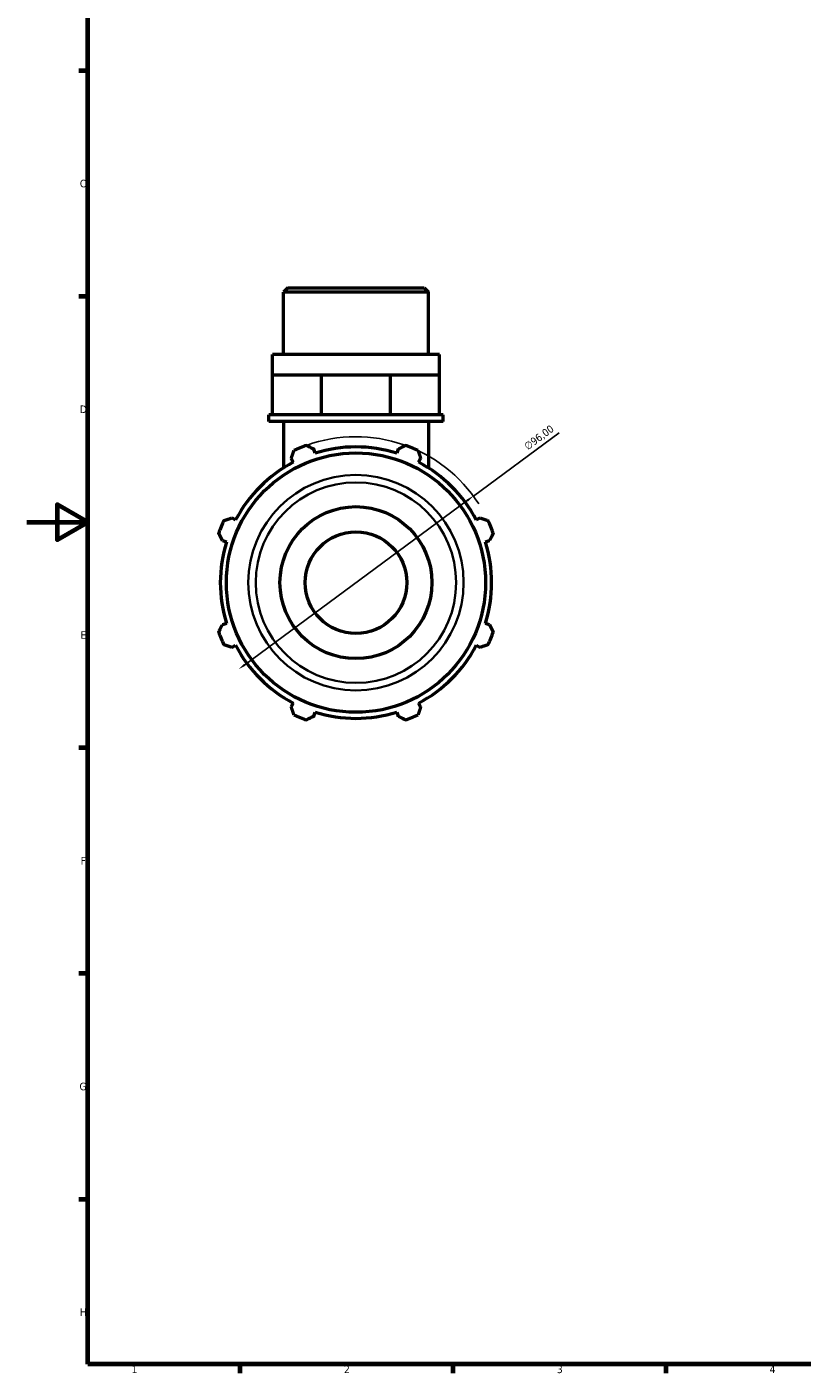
# Model space of a CAD drawing. Header units: millimetres. Extents: x 0 to 931, y 0 to 920.
# Tile 1 of 6: x 0 to 255, y 17 to 460. Entities that reach past the tile are written whole.
import ezdxf

# ---------------------------------------------------------------- set-up
doc = ezdxf.new("R2010")
doc.units = ezdxf.units.MM
for name, color, linetype, lineweight in [('Border (ISO)', 7, 'Continuous', 70), ('Dimension (ISO)', 7, 'Continuous', 25), ('Visible (ISO)', 7, 'Continuous', 50), ('Visible Narrow (ISO)', 7, 'Continuous', 35)]:
    doc.layers.add(name, color=color, linetype=linetype, lineweight=lineweight)
doc.styles.add('Note Text (ISO)', font='tahoma.ttf')
doc.dimstyles.new('Default (ISO)', dxfattribs={"dimtxt": 2.5, "dimasz": 2.5, "dimexe": 3.175, "dimexo": 0, "dimgap": 0.762, "dimtad": 1, "dimrnd": 1e-08, "dimzin": 0, "dimtxsty": 'Note Text (ISO)', "dimcen": 0.09, "dimdle": 10, "dimclrd": 256, "dimclre": 256, "dimclrt": 232, "dimazin": 0, "dimtfac": 1.40208, "dimtmove": 0, "dimatfit": 3, "dimfxl": 1, "dimtolj": 1, "dimtzin": 0, "dimlwd": -1, "dimlwe": -1, "dimarcsym": 0})

# ---------------------------------------------------------------- blocks, each defined once
blk = doc.blocks.new('Borders Default Border')
at = {"layer": 'Border (ISO)'}
for p, q in [((20, 445.5), (17.1, 445.5)), ((20, 371.25), (17.1, 371.25)), ((20, 222.75), (17.1, 222.75)), ((20, 148.5), (17.1, 148.5)), ((20, 74.25), (17.1, 74.25)), ((70.08, 20), (70.08, 17.1)), ((140.17, 20), (140.17, 17.1)), ((210.25, 20), (210.25, 17.1))]:
    blk.add_line(p, q, dxfattribs=at)
at = {"layer": 'Border (ISO)', "flags": 128}
for points in [[(20, 20), (20, 574), (821, 574), (821, 20), (20, 20)], [(0, 297), (20, 297), (10, 302.77), (10, 291.23), (20, 297)]]:
    blk.add_lwpolyline(points, dxfattribs=at)
at = {"layer": 'Border (ISO)', "color": 232, "true_color": 0xca0064, "char_height": 2.5, "attachment_point": 7, "style": 'Note Text (ISO)'}
for s, insert in [('C', (17.43, 407.08)), ('D', (17.43, 332.88)), ('E', (17.64, 258.63)), ('F', (17.7, 184.38)), ('G', (17.31, 110.08)), ('H', (17.44, 35.88)), ('1', (34.48, 17.1)), ('2', (104.37, 17.1)), ('3', (174.43, 17.05)), ('4', (244.42, 17.1))]:
    blk.add_mtext(s, dxfattribs=dict(at, insert=insert))
blk = doc.blocks.new('*D13')
at = {"layer": 'Defpoints', "color": 0, "transparency": 16777216}
for p in [(146.91, 305.59), (69.65, 248.61)]:
    blk.add_point(p, dxfattribs=at)
at = {"layer": 'Dimension (ISO)', "transparency": 16777216}
for p, q in [((146.91, 305.59), (175.13, 326.41)), ((71.66, 250.09), (144.9, 304.11))]:
    blk.add_line(p, q, dxfattribs=at)
blk.add_arc((108.28, 277.1), 48, 32.6211, 109.792, dxfattribs=at)
for points in [[(144.65, 304.44), (145.15, 303.77), (146.91, 305.59)], [(71.42, 250.43), (71.91, 249.76), (69.65, 248.61)]]:
    blk.add_solid(points, dxfattribs=at)
at = {"layer": 'Dimension (ISO)', "color": 232, "true_color": 0xca0064, "transparency": 16777216, "insert": (163.32, 322.63), "char_height": 2.5, "attachment_point": 1, "rotation": 36.4109, "style": 'Note Text (ISO)'}
blk.add_mtext('\\A1;∅96,00', dxfattribs=at)

msp = doc.modelspace()

# ---------------------------------------------------------------- linework, layer by layer
at = {"layer": 'Visible (ISO)'}
for p, q in [((85.814, 374.099), (84.38, 372.665)), ((84.38, 352.099), (84.38, 372.665)), ((132.183, 372.665), (84.38, 372.665)), ((85.814, 374.099), (130.749, 374.099)), ((130.749, 374.099), (132.183, 372.665)), ((132.183, 352.099), (132.183, 372.665)), ((135.768, 352.099), (80.795, 352.099)), ((80.795, 345.499), (80.795, 352.099)), ((135.768, 345.499), (135.768, 352.099)), ((80.795, 345.499), (88.845, 345.499)), ((80.795, 332.299), (80.795, 345.499)), ((88.845, 345.499), (96.896, 345.499)), ((96.896, 345.499), (108.281, 345.499)), ((96.896, 332.299), (96.896, 345.499)), ((108.281, 345.499), (119.667, 345.499)), ((119.667, 345.499), (127.717, 345.499)), ((119.667, 332.299), (119.667, 345.499)), ((127.717, 345.499), (135.768, 345.499)), ((135.768, 332.299), (135.768, 345.499)), ((80.795, 332.299), (79.6, 332.299)), ((79.6, 330.099), (79.6, 332.299)), ((83.052, 332.299), (80.795, 332.299)), ((94.639, 332.299), (83.052, 332.299)), ((96.896, 332.299), (94.639, 332.299)), ((100.088, 332.299), (96.896, 332.299)), ((116.474, 332.299), (100.088, 332.299)), ((119.667, 332.299), (116.474, 332.299)), ((121.924, 332.299), (119.667, 332.299)), ((133.511, 332.299), (121.924, 332.299)), ((135.768, 332.299), (133.511, 332.299)), ((136.963, 332.299), (135.768, 332.299)), ((136.963, 330.099), (136.963, 332.299)), ((136.963, 330.099), (79.6, 330.099)), ((84.38, 330.099), (84.38, 314.801)), ((132.183, 330.099), (132.183, 314.801)), ((94.858, 319.673), (94.425, 321.047)), ((122.138, 321.047), (121.705, 319.673)), ((87.004, 317.973), (87.669, 316.695)), ((128.894, 316.695), (129.559, 317.973)), ((68.685, 297.712), (67.408, 298.377)), ((149.155, 298.377), (147.878, 297.712)), ((64.334, 290.956), (65.707, 290.523)), ((150.855, 290.523), (152.229, 290.956)), ((65.707, 263.676), (64.334, 263.243)), ((152.229, 263.243), (150.855, 263.676)), ((67.408, 255.822), (68.685, 256.487)), ((147.878, 256.487), (149.155, 255.822)), ((87.669, 237.503), (87.004, 236.226)), ((129.559, 236.226), (128.894, 237.503)), ((94.425, 233.152), (94.858, 234.525)), ((121.705, 234.525), (122.138, 233.152))]:
    msp.add_line(p, q, dxfattribs=at)
for radius in [42.652, 25, 16.731]:
    msp.add_circle((108.281, 277.099), radius, dxfattribs=at)
for radius, start, end in [(48, 109.79198, 115.20802), (44.64, 72.5, 107.5), (48, 64.79198, 70.20802), (44.64, 117.5, 152.5), (44.64, 27.5, 62.5), (48, 154.79198, 160.20802), (48, 19.79198, 25.20802), (44.64, 162.5, 197.5), (44.64, 342.5, 17.5), (48, 199.79198, 205.20802), (48, 334.79198, 340.20802), (44.64, 207.5, 242.5), (44.64, 297.5, 332.5), (48, 244.79198, 250.20802), (44.64, 252.5, 287.5), (48, 289.79198, 295.20802)]:
    msp.add_arc((108.281, 277.099), radius, start, end, dxfattribs=at)
for points, weights in [([(87.004, 317.973), (87.412, 319.224), (87.838, 320.528)], [1.00165219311, 1.0012345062, 1]), ([(92.028, 322.264), (93.251, 321.643), (94.425, 321.047)], [1, 1.0012345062, 1.00165219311]), ([(122.138, 321.047), (123.312, 321.643), (124.535, 322.264)], [1.00165219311, 1.0012345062, 1]), ([(128.725, 320.528), (129.15, 319.224), (129.559, 317.973)], [1, 1.0012345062, 1.00165219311]), ([(64.853, 297.543), (66.156, 297.968), (67.408, 298.377)], [1, 1.0012345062, 1.00165219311]), ([(149.155, 298.377), (150.406, 297.968), (151.71, 297.543)], [1.00165219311, 1.0012345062, 1]), ([(64.334, 290.956), (63.738, 292.13), (63.117, 293.352)], [1.00165219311, 1.0012345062, 1]), ([(153.446, 293.352), (152.825, 292.13), (152.229, 290.956)], [1, 1.0012345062, 1.00165219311]), ([(63.117, 260.846), (63.738, 262.069), (64.334, 263.243)], [1, 1.0012345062, 1.00165219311]), ([(152.229, 263.243), (152.825, 262.069), (153.446, 260.846)], [1.00165219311, 1.0012345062, 1]), ([(67.408, 255.822), (66.156, 256.23), (64.853, 256.656)], [1.00165219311, 1.0012345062, 1]), ([(151.71, 256.656), (150.406, 256.23), (149.155, 255.822)], [1, 1.0012345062, 1.00165219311]), ([(87.838, 233.67), (87.412, 234.974), (87.004, 236.226)], [1, 1.0012345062, 1.00165219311]), ([(129.559, 236.226), (129.15, 234.974), (128.725, 233.67)], [1.00165219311, 1.0012345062, 1]), ([(94.425, 233.152), (93.251, 232.556), (92.028, 231.935)], [1.00165219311, 1.0012345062, 1]), ([(124.535, 231.935), (123.312, 232.556), (122.138, 233.152)], [1, 1.0012345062, 1.00165219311])]:
    msp.add_rational_spline(points, weights, degree=2, dxfattribs=at)
at = {"layer": 'Visible Narrow (ISO)'}
for radius in [35.421, 32.976]:
    msp.add_circle((108.281, 277.099), radius, dxfattribs=at)

# ---------------------------------------------------------------- block references
msp.add_blockref('Borders Default Border', (0, 0))

# ---------------------------------------------------------------- dimensions: what is measured, and where the dimension line sits
at = {"layer": 'Dimension (ISO)'}
dim = msp.add_diameter_dim_2p(p1=(69.652, 248.608), p2=(146.911, 305.591), dimstyle='Default (ISO)', override={"dimdec": 2, "dimlfac": 1, "dimtp": 0, "dimtm": 0, "dimtdec": 2, "dimatfit": 2}, dxfattribs=at)
dim.commit()
dim.dimension.update_dxf_attribs({"geometry": '*D13', "text_midpoint": (170.101, 322.695), "dimtype": 163})

doc.saveas('drawing.dxf')
